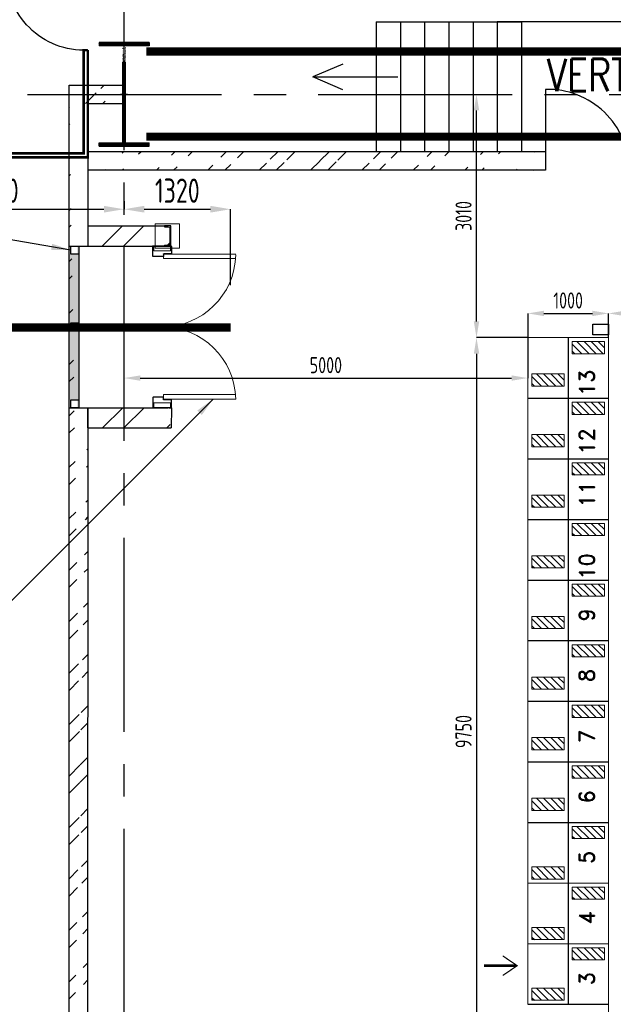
# Model space of a CAD drawing. Extents: x -11758 to 4934791, y -233543 to 1826789.
# Tile 6 of 256: x 82576 to 89929, y 31971 to 44155. Entities that reach past the tile are written whole.
import ezdxf

# ---------------------------------------------------------------- set-up
doc = ezdxf.new("R2010")
doc.units = 0
doc.header["$LTSCALE"] = 800
doc.header["$MEASUREMENT"] = 0
for name, pattern in [('CENTER', [2, 1.25, -0.25, 0.25, -0.25]), ('CENTER2', [1.125, 0.75, -0.125, 0.125, -0.125]), ('DASHDOT', [1, 0.5, -0.25, 0, -0.25])]:
    doc.linetypes.add(name, pattern=pattern)
doc.layers.get('0').update_dxf_attribs({"linetype": 'CONTINUOUS'})
doc.layers.get('DEFPOINTS').update_dxf_attribs({"linetype": 'CONTINUOUS'})
for name, color, linetype, lineweight in [('2CON', 1, 'CONTINUOUS', 13), ('BR-AN-CH-PL', 9, 'CONTINUOUS', 13), ('DIM', 4, 'CONTINUOUS', 15), ('EQPT', 8, 'CONTINUOUS', 5), ('STEEL', 6, 'CONTINUOUS', 15), ('T', 3, 'CONTINUOUS', 15)]:
    doc.layers.add(name, color=color, linetype=linetype, lineweight=lineweight)
for name, color, linetype in [('3con', 3, 'CONTINUOUS'), ('BODY', 3, 'CONTINUOUS'), ('CABLE TRAYS', 7, 'CONTINUOUS'), ('COL', 1, 'CENTER'), ('GRID', 8, 'CENTER'), ('GT_1', 7, 'CONTINUOUS'), ('HATCH', 9, 'CONTINUOUS'), ('panel', 32, 'CONTINUOUS'), ('PARAPET', 4, 'CONTINUOUS'), ('SBMCC', 4, 'CONTINUOUS'), ('STR', 2, 'CONTINUOUS'), ('SWGR', 7, 'CONTINUOUS'), ('WALL', 6, 'CONTINUOUS')]:
    doc.layers.add(name, color=color, linetype=linetype)
doc.styles.add('ROMAND', font='romand')
doc.styles.add('ROMANS', font='ISO9.shx', dxfattribs={"width": 0.8})
doc.styles.add('S1', font='SIMPLEX.SHX', dxfattribs={"height": 200})
doc.styles.add('S3', font='ROMANS1.SHX', dxfattribs={"width": 0.8})
doc.dimstyles.new('STANDARD$0', dxfattribs={"dimtxt": 250, "dimasz": 200, "dimexe": 0, "dimexo": 0, "dimgap": 100, "dimtad": 1, "dimdec": 0, "dimzin": 0, "dimdsep": 46, "dimtxsty": 'S1', "dimcen": 0, "dimadec": 0, "dimazin": 0, "dimtfac": 1, "dimtdec": 0, "dimtmove": 2, "dimatfit": 3, "dimfxl": 1, "dimtolj": 1, "dimtzin": 0, "dimarcsym": 0})
doc.dimstyles.new('STANDARD1', dxfattribs={"dimtxt": 300, "dimasz": 250, "dimexe": 0, "dimexo": 0, "dimgap": 80, "dimtad": 1, "dimdec": 0, "dimzin": 0, "dimdsep": 46, "dimtxsty": 'ROMANS', "dimcen": 0, "dimclrd": 256, "dimclre": 9, "dimclrt": 256, "dimadec": 0, "dimazin": 0, "dimtfac": 0.09, "dimtdec": 0, "dimtix": 1, "dimtofl": 0, "dimtmove": 0, "dimatfit": 3, "dimfxl": 1, "dimtolj": 1, "dimtzin": 0, "dimarcsym": 0})
doc.dimstyles.new('User200', dxfattribs={"dimscale": 200, "dimtxt": 1.5, "dimasz": 1.5, "dimexe": 0.75, "dimexo": 0, "dimgap": 0.3, "dimtad": 1, "dimdec": 0, "dimzin": 12, "dimdsep": 46, "dimtxsty": 'ROMANS', "dimcen": 0, "dimclrd": 256, "dimclre": 256, "dimclrt": 111, "dimadec": 0, "dimazin": 2, "dimtfac": 0.09, "dimtdec": 0, "dimtmove": 2, "dimatfit": 0, "dimfxl": 0, "dimtolj": 1, "dimtzin": 0, "dimlwd": -1, "dimlwe": -1, "dimarcsym": 2})

# ---------------------------------------------------------------- blocks, each defined once
blk = doc.blocks.new('SSDCDCDC')
at = {"layer": 'WALL'}
for p, q in [((247921, 170427), (247921, 165427)), ((247921, 170427), (249121, 170427)), ((249121, 170427), (249121, 165927)), ((249371, 170427), (249371, 166392)), ((249371, 170427), (250571, 170427)), ((250571, 170427), (250571, 167190)), ((247921, 170177), (249121, 170177)), ((249371, 170177), (250571, 170177)), ((247921, 169927), (249121, 169927)), ((249371, 169927), (250571, 169927)), ((247921, 169677), (249121, 169677)), ((249371, 169677), (250571, 169677)), ((247921, 169427), (249121, 169427)), ((249371, 169427), (250571, 169427)), ((247921, 169177), (249121, 169177)), ((249371, 169177), (250571, 169177)), ((247921, 168927), (249121, 168927)), ((249371, 168927), (250571, 168927)), ((247921, 168677), (249121, 168677)), ((249371, 168677), (250571, 168677)), ((247921, 168427), (249121, 168427)), ((249121, 168427), (249371, 168427)), ((249371, 168427), (250571, 168427)), ((247921, 168177), (249121, 168177)), ((249371, 168177), (250571, 168177)), ((247921, 167927), (249121, 167927)), ((249371, 167927), (250571, 167927)), ((247921, 167677), (249121, 167677)), ((249371, 167677), (250571, 167677)), ((247921, 167427), (249121, 167427)), ((249371, 167427), (250571, 167427)), ((247921, 167177), (249121, 167177)), ((249371, 167177), (250571, 167177)), ((247921, 166927), (249121, 166927)), ((250238, 166927), (249371, 166927)), ((247921, 166677), (249121, 166677)), ((249884, 166677), (249371, 166677)), ((250571, 166677), (250510, 166677)), ((250571, 166725), (250571, 165427)), ((247921, 166427), (249121, 166427)), ((249434, 166427), (249371, 166427)), ((250571, 166427), (250193, 166427)), ((247921, 166177), (249121, 166177)), ((250571, 166177), (249821, 166177)), ((247921, 165927), (249121, 165927)), ((249371, 165927), (249371, 165427)), ((250571, 165927), (249371, 165927)), ((247921, 165677), (249121, 165677)), ((250571, 165677), (249371, 165677)), ((247921, 165427), (249121, 165427)), ((250571, 165427), (249371, 165427)), ((248639, 165050), (247639, 165050)), ((248639, 165050), (247639, 165050))]:
    blk.add_line(p, q, dxfattribs=at)
at = {"layer": 'WALL', "const_width": 30, "flags": 128}
for points in [[(247639, 164050), (247639, 162722), (250899, 162722), (250899, 171052), (247639, 171052)], [(247639, 171052), (247639, 171002), (247639, 171002), (250849, 171002), (250849, 170952), (250849, 170952), (250849, 162772), (250799, 162772), (247689, 162772), (247689, 162772), (247689, 164049), (247639, 164050)]]:
    blk.add_lwpolyline(points, dxfattribs=at)
at = {"layer": 'WALL'}
for points in [[(249121, 165427), (249121, 168427)], [(250575, 167193), (250103, 166821), (249992, 166961), (250118, 166605), (250007, 166745), (249371, 166392)], [(250575, 166728), (250103, 166356), (249992, 166496), (250118, 166140), (250007, 166280), (249371, 165927)]]:
    blk.add_lwpolyline(points, dxfattribs=at)
blk.add_arc((247691, 164998), 949, 266.8572, 3.1428, dxfattribs=at)
blk = doc.blocks.new('A$C14326149')
at = {"layer": 'COL'}
h = blk.add_hatch(dxfattribs=at)
h.set_pattern_fill('ANSI31', color=256, scale=100, style=0)
h.paths.add_polyline_path([(-310, -640), (-310, -600), (310, -600), (310, -640)])
h.paths.add_polyline_path([(310, 640), (310, 600), (-310, 600), (-310, 640)])
edge = h.paths.add_edge_path()
edge.add_line((-16, -600), (-16, 600))
edge.add_line((16, -600), (16, 600))
for p, q in [((310, 640), (-310, 640)), ((-310, 640), (-310, 600)), ((310, 640), (310, 600)), ((310, 600), (-310, 600)), ((-16, -600), (-16, 600)), ((16, -600), (16, 600)), ((-310, -600), (310, -600)), ((-310, -640), (-310, -600)), ((310, -640), (310, -600)), ((-310, -640), (310, -640))]:
    blk.add_line(p, q, dxfattribs=at)
at = {"layer": 'COL', "color": 2}
for p, q in [((0, -672), (0, 672)), ((44, 0), (-44, 0))]:
    blk.add_line(p, q, dxfattribs=at)
blk = doc.blocks.new('*D530')
at = {"layer": 'DEFPOINTS', "color": 0, "transparency": 16777216}
for p in [(88869, 40520), (88869, 39720), (83869, 39454)]:
    blk.add_point(p, dxfattribs=at)
at = {"layer": 'WALL', "color": 2, "lineweight": -2, "transparency": 16777216}
for p, q in [((88869, 40520), (88869, 39720)), ((83869, 39454), (83869, 39720)), ((84069, 39720), (88669, 39720))]:
    blk.add_line(p, q, dxfattribs=at)
at = {"layer": 'WALL', "color": 2, "transparency": 16777216}
for points in [[(84069, 39753), (84069, 39687), (83869, 39720)], [(88669, 39753), (88669, 39687), (88869, 39720)]]:
    blk.add_solid(points, dxfattribs=at)
at = {"layer": 'WALL', "color": 2, "transparency": 16777216, "insert": (86369, 39880), "char_height": 200, "attachment_point": 5, "style": 'ROMANS'}
blk.add_mtext('\\A1;5000', dxfattribs=at)
blk = doc.blocks.new('*D531')
at = {"layer": 'DEFPOINTS', "color": 0, "transparency": 16777216}
for p in [(88869, 40520), (89869, 40520), (89869, 40221)]:
    blk.add_point(p, dxfattribs=at)
at = {"layer": 'WALL', "color": 2, "lineweight": -2, "transparency": 16777216}
for p, q in [((89069, 40520), (89669, 40520)), ((89869, 40221), (89869, 40520))]:
    blk.add_line(p, q, dxfattribs=at)
at = {"layer": 'WALL', "color": 2, "transparency": 16777216}
for points in [[(89069, 40553), (89069, 40487), (88869, 40520)], [(89669, 40553), (89669, 40487), (89869, 40520)]]:
    blk.add_solid(points, dxfattribs=at)
at = {"layer": 'WALL', "color": 2, "transparency": 16777216, "insert": (89369, 40680), "char_height": 200, "attachment_point": 5, "style": 'ROMANS'}
blk.add_mtext('\\A1;1000', dxfattribs=at)
blk = doc.blocks.new('*D532')
at = {"layer": 'DEFPOINTS', "color": 0, "transparency": 16777216}
for p in [(89869, 40520), (92069, 40520), (92069, 39900)]:
    blk.add_point(p, dxfattribs=at)
at = {"layer": 'WALL', "color": 2, "lineweight": -2, "transparency": 16777216}
for p, q in [((90069, 40520), (91869, 40520)), ((92069, 39900), (92069, 40520))]:
    blk.add_line(p, q, dxfattribs=at)
at = {"layer": 'WALL', "color": 2, "transparency": 16777216}
for points in [[(90069, 40553), (90069, 40487), (89869, 40520)], [(91869, 40553), (91869, 40487), (92069, 40520)]]:
    blk.add_solid(points, dxfattribs=at)
at = {"layer": 'WALL', "color": 2, "transparency": 16777216, "insert": (90969, 40680), "char_height": 200, "attachment_point": 5, "style": 'ROMANS'}
blk.add_mtext('\\A1;2200', dxfattribs=at)
blk = doc.blocks.new('*D535')
at = {"layer": 'DEFPOINTS', "color": 0, "transparency": 16777216}
for p in [(88869, 40221), (88234, 30471), (88869, 30471)]:
    blk.add_point(p, dxfattribs=at)
at = {"layer": 'WALL', "color": 2, "lineweight": -2, "transparency": 16777216}
for p, q in [((88869, 40221), (88234, 40221)), ((88234, 40021), (88234, 30671)), ((88869, 30471), (88234, 30471))]:
    blk.add_line(p, q, dxfattribs=at)
at = {"layer": 'WALL', "color": 2, "transparency": 16777216}
for points in [[(88201, 40021), (88268, 40021), (88234, 40221)], [(88201, 30671), (88268, 30671), (88234, 30471)]]:
    blk.add_solid(points, dxfattribs=at)
at = {"layer": 'WALL', "color": 2, "transparency": 16777216, "insert": (88074, 35346), "char_height": 200, "attachment_point": 5, "rotation": 90, "style": 'ROMANS'}
blk.add_mtext('\\A1;9750', dxfattribs=at)
blk = doc.blocks.new('*D537')
at = {"color": 9, "lineweight": -2, "transparency": 16777216}
blk.add_line((80689, 40445), (80689, 41809), dxfattribs=at)
at = {"lineweight": -2, "transparency": 16777216}
blk.add_line((80939, 41809), (83619, 41809), dxfattribs=at)
at = {"transparency": 16777216}
for points in [[(80939, 41851), (80939, 41768), (80689, 41809)], [(83619, 41851), (83619, 41768), (83869, 41809)]]:
    blk.add_solid(points, dxfattribs=at)
at = {"layer": 'DEFPOINTS', "color": 0, "transparency": 16777216}
for p in [(83869, 41909), (83869, 41809), (80689, 40345)]:
    blk.add_point(p, dxfattribs=at)
at = {"transparency": 16777216, "insert": (82279, 42039), "char_height": 300, "attachment_point": 5, "style": 'ROMANS'}
blk.add_mtext('\\A1;3180', dxfattribs=at)
blk = doc.blocks.new('*D538')
at = {"color": 9, "lineweight": -2, "transparency": 16777216}
for p, q in [((83869, 41909), (83869, 41809)), ((85189, 40870), (85189, 41809))]:
    blk.add_line(p, q, dxfattribs=at)
at = {"lineweight": -2, "transparency": 16777216}
blk.add_line((84119, 41809), (84939, 41809), dxfattribs=at)
at = {"transparency": 16777216}
for points in [[(84119, 41851), (84119, 41768), (83869, 41809)], [(84939, 41851), (84939, 41768), (85189, 41809)]]:
    blk.add_solid(points, dxfattribs=at)
at = {"layer": 'DEFPOINTS', "color": 0, "transparency": 16777216}
for p in [(83869, 41809), (85189, 41809), (85189, 40770)]:
    blk.add_point(p, dxfattribs=at)
at = {"transparency": 16777216, "insert": (84529, 42039), "char_height": 300, "attachment_point": 5, "style": 'ROMANS'}
blk.add_mtext('\\A1;1320', dxfattribs=at)
blk = doc.blocks.new('A$C2B835022')
at = {"layer": '2CON'}
for p, q in [((108, 1030), (108, 136)), ((162, 136), (162, 1028)), ((1847, 136), (1847, 1028)), ((1901, 1030), (1901, 136)), ((162, 136), (99, 136)), ((1847, 136), (1901, 136))]:
    blk.add_line(p, q, dxfattribs=at)
for points in [[(59, 15), (59, 223), (4, 223), (4, 15)], [(1941, 15), (1941, 223), (1996, 223), (1996, 15)]]:
    blk.add_lwpolyline(points, close=True, dxfattribs=at)
for centre, start, end in [((88, 119), 0, 88.7296), ((1912, 119), 91.2704, 180)]:
    blk.add_arc(centre, 912, start, end, dxfattribs=at)
at = {"layer": '3con'}
for p, q in [((0, 207), (0, 229)), ((4, 234), (92, 234)), ((96, 229), (96, 139)), ((101, 135), (125, 135)), ((129, 131), (129, 8)), ((1871, 131), (1871, 8)), ((1899, 135), (1875, 135)), ((1904, 229), (1904, 139)), ((1996, 234), (1908, 234)), ((2000, 207), (2000, 229)), ((0, 8), (0, 30)), ((125, 4), (4, 4)), ((1875, 4), (1996, 4)), ((2000, 8), (2000, 30))]:
    blk.add_line(p, q, dxfattribs=at)
for centre, start, end in [((4, 229), 90, 180), ((92, 229), 0, 90), ((101, 139), 180, 270), ((125, 131), 0, 90), ((1875, 131), 90, 180), ((1899, 139), 270, 0), ((1908, 229), 90, 180), ((1996, 229), 0, 90), ((4, 8), 180, 270), ((125, 8), 270, 0), ((1875, 8), 180, 270), ((1996, 8), 270, 0)]:
    blk.add_arc(centre, 4.38, start, end, dxfattribs=at)
at = {"layer": 'WALL', "ltscale": 2000}
for p, q in [((0, 234), (0, 4)), ((2000, 234), (2000, 0))]:
    blk.add_line(p, q, dxfattribs=at)
blk = doc.blocks.new('*D539')
at = {"layer": 'DEFPOINTS', "color": 0, "transparency": 16777216}
for p in [(88234, 43231), (88234, 43231), (88234, 40221)]:
    blk.add_point(p, dxfattribs=at)
at = {"layer": 'WALL', "color": 2, "lineweight": -2, "transparency": 16777216}
blk.add_line((88234, 40421), (88234, 43031), dxfattribs=at)
at = {"layer": 'WALL', "color": 2, "transparency": 16777216}
for points in [[(88201, 43031), (88268, 43031), (88234, 43231)], [(88201, 40421), (88268, 40421), (88234, 40221)]]:
    blk.add_solid(points, dxfattribs=at)
at = {"layer": 'WALL', "color": 2, "transparency": 16777216, "insert": (88074, 41726), "char_height": 200, "attachment_point": 5, "rotation": 90, "style": 'ROMANS'}
blk.add_mtext('\\A1;3010', dxfattribs=at)

msp = doc.modelspace()

# ---------------------------------------------------------------- hatches: boundary and pattern name
h = msp.add_hatch(color=5)
h.dxf.hatch_style = 1
h.paths.add_polyline_path([(83189.3, 39452.7), (83289.3, 39452.7), (83289.3, 39352.7), (83309.3, 39352.7), (83309.3, 40352.7), (83289.3, 40352.8), (83289.3, 40302.8), (83189.3, 40302.7)])
h.paths.add_polyline_path([(83189.3, 40402.7), (83289.3, 40402.7), (83289.3, 40352.7), (83309.3, 40352.7), (83309.3, 41352.7), (83289.3, 41352.7), (83289.3, 41252.7), (83189.3, 41252.7)])
at = {"layer": 'HATCH'}
h = msp.add_hatch(dxfattribs=at)
h.set_pattern_fill('ANSI32', color=256, scale=1200, style=0)
h.set_pattern_definition([(45, (-2010.4, -98290.74), (-318.198, 318.198), []), (45, (-1798.25, -98290.74), (-318.198, 318.198), [])])
edge = h.paths.add_edge_path()
edge.add_line((83419.4, 43346), (83669.4, 43346))
edge.add_line((83189.4, 43116), (83669.4, 43116))
h = msp.add_hatch(dxfattribs=at)
h.set_pattern_fill('ANSI32', color=256, scale=1200, style=0)
h.set_pattern_definition([(45, (-3247.1, -101278.7), (-318.198, 318.198), []), (45, (-3034.95, -101278.7), (-318.198, 318.198), [])])
edge = h.paths.add_edge_path()
edge.add_line((83193.9, 28670.9), (83189.4, 43271))
edge.add_line((83423.5, 28670.9), (83419.3, 39352.7))
h = msp.add_hatch(dxfattribs=at)
h.set_pattern_fill('ANSI32', color=256, scale=1200, style=0)
h.set_pattern_definition([(45, (-1121.6, -104830.65), (-318.198, 318.198), []), (45, (-909.45, -104830.65), (-318.198, 318.198), [])])
edge = h.paths.add_edge_path()
edge.add_line((89089.2, 42520.2), (83419.4, 42521))
edge.add_line((89089.2, 42291.1), (83423.5, 42291.1))
h = msp.add_hatch(dxfattribs=at)
h.set_pattern_fill('ANSI32', color=256, scale=1500, angle=180, style=0)
h.set_pattern_definition([(225, (279763.8, 186340.8), (397.7476, -397.7476), []), (225, (279498.66, 186340.8), (397.7476, -397.7476), [])])
h.paths.add_polyline_path([(84437, 41352.7), (83435.2, 41352.7), (83435.2, 41602.7), (84437, 41602.7)])
h = msp.add_hatch(dxfattribs=at)
h.set_pattern_fill('ANSI31', color=3, scale=500, angle=450, style=0)
h.set_pattern_definition([(135, (175682.14, -6701.06), (-44.194174, -44.194174), [])])
h.paths.add_polyline_path([(89419.4, 40170.8), (89419.4, 40020.8), (89819.4, 40020.8), (89819.4, 40170.8)])
h = msp.add_hatch(dxfattribs=at)
h.set_pattern_fill('ANSI31', color=3, scale=500, angle=450, style=0)
h.set_pattern_definition([(135, (175182.14, -7101.06), (-44.194174, -44.194174), [])])
h.paths.add_polyline_path([(88919.4, 39770.8), (88919.4, 39620.8), (89319.4, 39620.8), (89319.4, 39770.8)])
h = msp.add_hatch(dxfattribs=at)
h.set_pattern_fill('ANSI31', color=3, scale=500, angle=450, style=0)
h.set_pattern_definition([(135, (175682.14, -7451.06), (-44.194174, -44.194174), [])])
h.paths.add_polyline_path([(89419.4, 39420.8), (89419.4, 39270.8), (89819.4, 39270.8), (89819.4, 39420.8)])
h = msp.add_hatch(dxfattribs=at)
h.set_pattern_fill('ANSI32', color=256, scale=1500, angle=180, style=0)
h.set_pattern_definition([(225, (279767.97, 184090.8), (397.7476, -397.7476), []), (225, (279502.8, 184090.8), (397.7476, -397.7476), [])])
h.paths.add_polyline_path([(84441.1, 39102.7), (83439.3, 39102.7), (83439.3, 39352.7), (84441.1, 39352.7)])
h = msp.add_hatch(dxfattribs=at)
h.set_pattern_fill('ANSI31', color=3, scale=500, angle=450, style=0)
h.set_pattern_definition([(135, (175182.14, -7851.06), (-44.194174, -44.194174), [])])
h.paths.add_polyline_path([(88919.4, 39020.8), (88919.4, 38870.8), (89319.4, 38870.8), (89319.4, 39020.8)])
h = msp.add_hatch(dxfattribs=at)
h.set_pattern_fill('ANSI31', color=3, scale=500, angle=450, style=0)
h.set_pattern_definition([(135, (175682.14, -8201.06), (-44.194174, -44.194174), [])])
h.paths.add_polyline_path([(89419.4, 38670.8), (89419.4, 38520.8), (89819.4, 38520.8), (89819.4, 38670.8)])
h = msp.add_hatch(dxfattribs=at)
h.set_pattern_fill('ANSI31', color=3, scale=500, angle=450, style=0)
h.set_pattern_definition([(135, (175182.14, -8601.06), (-44.194174, -44.194174), [])])
h.paths.add_polyline_path([(88919.4, 38270.8), (88919.4, 38120.8), (89319.4, 38120.8), (89319.4, 38270.8)])
h = msp.add_hatch(dxfattribs=at)
h.set_pattern_fill('ANSI31', color=3, scale=500, angle=450, style=0)
h.set_pattern_definition([(135, (175682.14, -8951.06), (-44.194174, -44.194174), [])])
h.paths.add_polyline_path([(89419.4, 37920.8), (89419.4, 37770.8), (89819.4, 37770.8), (89819.4, 37920.8)])
h = msp.add_hatch(dxfattribs=at)
h.set_pattern_fill('ANSI31', color=3, scale=500, angle=450, style=0)
h.set_pattern_definition([(135, (175182.14, -9351.06), (-44.194174, -44.194174), [])])
h.paths.add_polyline_path([(88919.4, 37520.8), (88919.4, 37370.8), (89319.4, 37370.8), (89319.4, 37520.8)])
h = msp.add_hatch(dxfattribs=at)
h.set_pattern_fill('ANSI31', color=3, scale=500, angle=450, style=0)
h.set_pattern_definition([(135, (175682.14, -9701.06), (-44.194174, -44.194174), [])])
h.paths.add_polyline_path([(89419.4, 37170.8), (89419.4, 37020.8), (89819.4, 37020.8), (89819.4, 37170.8)])
h = msp.add_hatch(dxfattribs=at)
h.set_pattern_fill('ANSI31', color=3, scale=500, angle=450, style=0)
h.set_pattern_definition([(135, (175182.14, -10101.06), (-44.194174, -44.194174), [])])
h.paths.add_polyline_path([(88919.4, 36770.8), (88919.4, 36620.8), (89319.4, 36620.8), (89319.4, 36770.8)])
h = msp.add_hatch(dxfattribs=at)
h.set_pattern_fill('ANSI31', color=3, scale=500, angle=450, style=0)
h.set_pattern_definition([(135, (175682.14, -10451.06), (-44.194174, -44.194174), [])])
h.paths.add_polyline_path([(89419.4, 36420.8), (89419.4, 36270.8), (89819.4, 36270.8), (89819.4, 36420.8)])
h = msp.add_hatch(dxfattribs=at)
h.set_pattern_fill('ANSI31', color=3, scale=500, angle=450, style=0)
h.set_pattern_definition([(135, (175182.14, -10851.06), (-44.194174, -44.194174), [])])
h.paths.add_polyline_path([(88919.4, 36020.8), (88919.4, 35870.8), (89319.4, 35870.8), (89319.4, 36020.8)])
h = msp.add_hatch(dxfattribs=at)
h.set_pattern_fill('ANSI31', color=3, scale=500, angle=450, style=0)
h.set_pattern_definition([(135, (175682.14, -11201.06), (-44.194174, -44.194174), [])])
h.paths.add_polyline_path([(89419.4, 35670.8), (89419.4, 35520.8), (89819.4, 35520.8), (89819.4, 35670.8)])
h = msp.add_hatch(dxfattribs=at)
h.set_pattern_fill('ANSI31', color=3, scale=500, angle=450, style=0)
h.set_pattern_definition([(135, (175182.14, -11601.06), (-44.194174, -44.194174), [])])
h.paths.add_polyline_path([(88919.4, 35270.8), (88919.4, 35120.8), (89319.4, 35120.8), (89319.4, 35270.8)])
h = msp.add_hatch(dxfattribs=at)
h.set_pattern_fill('ANSI31', color=3, scale=500, angle=450, style=0)
h.set_pattern_definition([(135, (175682.14, -11951.06), (-44.194174, -44.194174), [])])
h.paths.add_polyline_path([(89419.4, 34920.8), (89419.4, 34770.8), (89819.4, 34770.8), (89819.4, 34920.8)])
h = msp.add_hatch(dxfattribs=at)
h.set_pattern_fill('ANSI31', color=3, scale=500, angle=450, style=0)
h.set_pattern_definition([(135, (175182.14, -12351.06), (-44.194174, -44.194174), [])])
h.paths.add_polyline_path([(88919.4, 34520.8), (88919.4, 34370.8), (89319.4, 34370.8), (89319.4, 34520.8)])
h = msp.add_hatch(dxfattribs=at)
h.set_pattern_fill('ANSI31', color=3, scale=500, angle=450, style=0)
h.set_pattern_definition([(135, (175682.14, -12701.06), (-44.194174, -44.194174), [])])
h.paths.add_polyline_path([(89419.4, 34170.8), (89419.4, 34020.8), (89819.4, 34020.8), (89819.4, 34170.8)])
h = msp.add_hatch(dxfattribs=at)
h.set_pattern_fill('ANSI31', color=3, scale=500, angle=450, style=0)
h.set_pattern_definition([(135, (175182.14, -13201.06), (-44.194174, -44.194174), [])])
h.paths.add_polyline_path([(88919.4, 33670.8), (88919.4, 33520.8), (89319.4, 33520.8), (89319.4, 33670.8)])
h = msp.add_hatch(dxfattribs=at)
h.set_pattern_fill('ANSI31', color=3, scale=500, angle=450, style=0)
h.set_pattern_definition([(135, (175682.14, -13451.06), (-44.194174, -44.194174), [])])
h.paths.add_polyline_path([(89419.4, 33420.8), (89419.4, 33270.8), (89819.4, 33270.8), (89819.4, 33420.8)])
h = msp.add_hatch(dxfattribs=at)
h.set_pattern_fill('ANSI31', color=3, scale=500, angle=450, style=0)
h.set_pattern_definition([(135, (175182.14, -13951.06), (-44.194174, -44.194174), [])])
h.paths.add_polyline_path([(88919.4, 32920.8), (88919.4, 32770.8), (89319.4, 32770.8), (89319.4, 32920.8)])
h = msp.add_hatch(dxfattribs=at)
h.set_pattern_fill('ANSI31', color=3, scale=500, angle=450, style=0)
h.set_pattern_definition([(135, (175682.14, -14201.06), (-44.194174, -44.194174), [])])
h.paths.add_polyline_path([(89419.4, 32670.8), (89419.4, 32520.8), (89819.4, 32520.8), (89819.4, 32670.8)])
h = msp.add_hatch(dxfattribs=at)
h.set_pattern_fill('ANSI31', color=3, scale=500, angle=450, style=0)
h.set_pattern_definition([(135, (175182.14, -14701.06), (-44.194174, -44.194174), [])])
h.paths.add_polyline_path([(88919.4, 32170.8), (88919.4, 32020.8), (89319.4, 32020.8), (89319.4, 32170.8)])

# ---------------------------------------------------------------- linework, layer by layer
for p, q in [((86991.4, 44130.1), (88791.4, 44130.1)), ((86991.4, 44130.1), (86991.4, 42520.5)), ((87291.4, 44130.1), (87291.4, 42520.5)), ((87591.4, 44130.1), (87591.4, 42520.4)), ((87891.4, 44130.1), (87891.4, 42520.4)), ((88191.4, 44130.1), (88191.4, 42520.3)), ((90291.4, 44130.1), (88491.4, 44130.1)), ((88491.4, 44130.1), (88491.4, 42520.3)), ((88791.4, 44130.1), (88791.4, 42520.2)), ((88869.4, 39470.8), (89869.4, 39470.8)), ((88869.4, 38720.8), (89869.4, 38720.8)), ((88869.4, 37970.8), (89869.4, 37970.8)), ((88869.4, 37220.8), (89869.4, 37220.8)), ((88869.4, 36470.8), (89869.4, 36470.8)), ((88869.4, 35720.8), (89869.4, 35720.8)), ((88869.4, 34970.8), (89869.4, 34970.8)), ((88869.4, 34220.8), (89869.4, 34220.8))]:
    msp.add_line(p, q)
at = {"color": 0}
for p, q in [((89369.4, 40220.8), (89369.4, 39470.8)), ((89369.4, 39470.8), (89369.4, 38720.8)), ((89369.4, 38720.8), (89369.4, 37970.8)), ((89369.4, 37970.8), (89369.4, 37220.8)), ((89369.4, 37220.8), (89369.4, 36470.8)), ((89369.4, 36470.8), (89369.4, 35720.8)), ((89369.4, 35720.8), (89369.4, 34970.8)), ((89369.4, 34970.8), (89369.4, 34220.8)), ((89369.4, 34220.8), (89369.4, 31970.8))]:
    msp.add_line(p, q, dxfattribs=at)
at = {"color": 0, "lineweight": 9, "const_width": 15}
msp.add_lwpolyline([(88559.7, 32569.7), (88726.2, 32456.5), (88325.7, 32456.5)], dxfattribs=at)
at = {"layer": 'BODY'}
for p, q in [((84448.3, 41602.7), (84368.3, 41602.7)), ((84368.3, 41595.3), (84368.3, 41602.7)), ((84371.2, 41592.1), (84430.4, 41585.9)), ((84441.1, 41381.4), (84441.1, 41573.9)), ((84448.3, 41352.7), (84448.3, 41602.7)), ((84368.3, 41360.1), (84368.3, 41352.7)), ((84448.3, 41352.7), (84368.3, 41352.7)), ((84371.2, 41363.3), (84430.4, 41369.5))]:
    msp.add_line(p, q, dxfattribs=at)
for centre, radius, start, end in [((84371.5, 41595.3), 3.2, 180, 264), ((84429.1, 41573.9), 12, 0, 84), ((84371.5, 41360.1), 3.2, 96, 180), ((84429.1, 41381.4), 12, 276, 0)]:
    msp.add_arc(centre, radius, start, end, dxfattribs=at)
at = {"layer": 'BR-AN-CH-PL'}
msp.add_lwpolyline([(84554.7, 41327.7), (84254.7, 41327.7), (84254.7, 41627.7), (84554.7, 41627.7)], close=True, dxfattribs=at)
at = {"layer": 'CABLE TRAYS'}
msp.add_line((88869.4, 31970.8), (89869.4, 31970.8), dxfattribs=at)
at = {"layer": 'EQPT', "color": 0}
for p, q in [((88869.4, 39470.8), (88869.4, 40220.8)), ((88869.4, 40220.8), (89869.4, 40220.8)), ((88869.4, 39470.8), (89869.4, 39470.8)), ((88869.4, 38720.8), (88869.4, 39470.8)), ((88869.4, 39470.8), (89869.4, 39470.8)), ((88869.4, 38720.8), (89869.4, 38720.8)), ((88869.4, 38720.8), (89869.4, 38720.8)), ((88869.4, 38720.8), (89869.4, 38720.8)), ((88869.4, 37970.8), (88869.4, 38720.8)), ((88869.4, 37970.8), (89869.4, 37970.8)), ((88869.4, 37220.8), (88869.4, 37970.8)), ((88869.4, 37970.8), (89869.4, 37970.8)), ((88869.4, 37970.8), (89869.4, 37970.8)), ((88869.4, 37220.8), (89869.4, 37220.8)), ((88869.4, 36470.8), (88869.4, 37220.8)), ((88869.4, 37220.8), (89869.4, 37220.8)), ((88869.4, 36470.8), (89869.4, 36470.8)), ((88869.4, 35720.8), (88869.4, 36470.8)), ((88869.4, 36470.8), (89869.4, 36470.8)), ((88869.4, 35720.8), (89869.4, 35720.8)), ((88869.4, 34970.8), (88869.4, 35720.8)), ((88869.4, 35720.8), (89869.4, 35720.8)), ((88869.4, 34970.8), (89869.4, 34970.8)), ((88869.4, 34220.8), (88869.4, 34970.8)), ((88869.4, 34970.8), (89869.4, 34970.8)), ((88869.4, 34220.8), (89869.4, 34220.8)), ((88869.4, 31970.8), (88869.4, 34220.8)), ((88869.4, 33470.8), (89869.4, 33470.8)), ((88869.4, 32720.8), (89869.4, 32720.8))]:
    msp.add_line(p, q, dxfattribs=at)
for points in [[(89869.4, 39470.8), (89869.4, 40220.8)], [(89869.4, 38720.8), (89869.4, 39470.8)], [(89869.4, 37970.8), (89869.4, 38720.8)], [(89869.4, 37220.8), (89869.4, 37970.8)], [(89869.4, 36470.8), (89869.4, 37220.8)], [(89869.4, 35720.8), (89869.4, 36470.8)], [(89869.4, 34970.8), (89869.4, 35720.8)], [(89869.4, 34220.8), (89869.4, 34970.8)], [(89869.4, 31970.8), (89869.4, 34220.8)], [(89869.4, 30470.8), (89869.4, 31970.8)]]:
    msp.add_lwpolyline(points, dxfattribs=at)
for points in [[(89819.4, 40170.8), (89819.4, 40020.8), (89419.4, 40020.8), (89419.4, 40170.8)], [(89319.4, 39620.8), (89319.4, 39770.8), (88919.4, 39770.8), (88919.4, 39620.8)], [(89819.4, 39420.8), (89819.4, 39270.8), (89419.4, 39270.8), (89419.4, 39420.8)], [(89319.4, 38870.8), (89319.4, 39020.8), (88919.4, 39020.8), (88919.4, 38870.8)], [(89819.4, 38670.8), (89819.4, 38520.8), (89419.4, 38520.8), (89419.4, 38670.8)], [(89319.4, 38120.8), (89319.4, 38270.8), (88919.4, 38270.8), (88919.4, 38120.8)], [(89819.4, 37920.8), (89819.4, 37770.8), (89419.4, 37770.8), (89419.4, 37920.8)], [(89319.4, 37370.8), (89319.4, 37520.8), (88919.4, 37520.8), (88919.4, 37370.8)], [(89819.4, 37170.8), (89819.4, 37020.8), (89419.4, 37020.8), (89419.4, 37170.8)], [(89319.4, 36620.8), (89319.4, 36770.8), (88919.4, 36770.8), (88919.4, 36620.8)], [(89819.4, 36420.8), (89819.4, 36270.8), (89419.4, 36270.8), (89419.4, 36420.8)], [(89319.4, 35870.8), (89319.4, 36020.8), (88919.4, 36020.8), (88919.4, 35870.8)], [(89819.4, 35670.8), (89819.4, 35520.8), (89419.4, 35520.8), (89419.4, 35670.8)], [(89319.4, 35120.8), (89319.4, 35270.8), (88919.4, 35270.8), (88919.4, 35120.8)], [(89819.4, 34920.8), (89819.4, 34770.8), (89419.4, 34770.8), (89419.4, 34920.8)], [(89319.4, 34370.8), (89319.4, 34520.8), (88919.4, 34520.8), (88919.4, 34370.8)], [(89819.4, 34170.8), (89819.4, 34020.8), (89419.4, 34020.8), (89419.4, 34170.8)], [(89319.4, 33520.8), (89319.4, 33670.8), (88919.4, 33670.8), (88919.4, 33520.8)], [(89819.4, 33420.8), (89819.4, 33270.8), (89419.4, 33270.8), (89419.4, 33420.8)], [(89319.4, 32770.8), (89319.4, 32920.8), (88919.4, 32920.8), (88919.4, 32770.8)], [(89819.4, 32670.8), (89819.4, 32520.8), (89419.4, 32520.8), (89419.4, 32670.8)], [(89319.4, 32020.8), (89319.4, 32170.8), (88919.4, 32170.8), (88919.4, 32020.8)]]:
    msp.add_lwpolyline(points, close=True, dxfattribs=at)
at = {"layer": 'GRID', "linetype": 'CENTER2', "ltscale": 4}
for p, q in [((83869.4, 24541.7), (83869.4, 51477)), ((64675.3, 43230.9), (107921.9, 43230.9))]:
    msp.add_line(p, q, dxfattribs=at)
at = {"layer": 'PARAPET'}
for p, q in [((83419.3, 41602.7), (84415.5, 41602.7)), ((83189.3, 41352.7), (84415.5, 41352.7)), ((83309.3, 41352.7), (83309.3, 39352.7)), ((83189.3, 39352.7), (84415.5, 39352.7)), ((84455.3, 39352.7), (84452.5, 39102.7)), ((83419.3, 39102.7), (84452.5, 39102.7))]:
    msp.add_line(p, q, dxfattribs=at)
for points in [[(83309.3, 41252.7), (83209.3, 41252.7), (83209.3, 41352.7), (83309.3, 41352.7)], [(83309.3, 40302.7), (83209.3, 40302.7), (83209.3, 40402.7), (83309.3, 40402.7)], [(83309.3, 39352.7), (83209.3, 39352.7), (83209.3, 39452.7), (83309.3, 39452.7)]]:
    msp.add_lwpolyline(points, close=True, dxfattribs=at)
at = {"layer": 'SBMCC'}
msp.add_lwpolyline([(89675.4, 40385.9), (89869.4, 40385.9), (89869.4, 40256.9), (89675.4, 40256.9)], close=True, dxfattribs=at)
at = {"layer": 'STEEL', "const_width": 100}
msp.add_lwpolyline([(85189.3, 40345.4), (80689.3, 40345.4)], dxfattribs=at)
at = {"layer": 'STR', "color": 7, "linetype": 'DASHDOT', "const_width": 100}
for points in [[(84144.4, 43761), (94594.4, 43761)], [(84144.4, 42706), (94594.4, 42706)]]:
    msp.add_lwpolyline(points, dxfattribs=at)
at = {"layer": 'SWGR', "linetype": 'Continuous', "ltscale": 0.5, "const_width": 15}
msp.add_lwpolyline([(88559.7, 32327.5), (88726.2, 32440.7), (88325.7, 32440.7)], dxfattribs=at)
at = {"layer": 'WALL'}
for p, q in [((83189.3, 28670.9), (83189.3, 43346)), ((83189.3, 43346), (83853.4, 43346)), ((89089.2, 43292), (89089.2, 42292)), ((83423.2, 41352.7), (83423.5, 43116)), ((83423.5, 43116), (83853.4, 43116)), ((89089.2, 42520.2), (83423.5, 42521)), ((89089.2, 42291.1), (83422.6, 42291.1)), ((83419.3, 39102.7), (83419.3, 39352.7)), ((83421.4, 28670.9), (83422.9, 39352.7))]:
    msp.add_line(p, q, dxfattribs=at)
at = {"layer": 'WALL', "flags": 128}
for points in [[(86576.7, 43603.3), (86208.6, 43445.6), (87260.3, 43445.6)], [(86576.7, 43287.9), (86208.6, 43445.6), (87260.3, 43445.6)]]:
    msp.add_lwpolyline(points, dxfattribs=at)
at = {"layer": 'WALL'}
msp.add_arc((89119.2, 42286.4), 1006, 0.31567, 91.7103, dxfattribs=at)

# ---------------------------------------------------------------- block references
at = {"xscale": -1}
msp.add_blockref('SSDCDCDC', (331058.2, -120271), dxfattribs=at)
at = {"xscale": -1, "rotation": 270}
msp.add_blockref('A$C2B835022', (84221.7, 39352.7), dxfattribs=at)
at = {"layer": 'DIM'}
msp.add_blockref('A$C14326149', (83869.4, 43231), dxfattribs=at)

# ---------------------------------------------------------------- texts
at = {"layer": 'panel', "color": 0, "style": 'ROMAND'}
for s, p in [('13', (89694.8, 39500.6)), ('12', (89694.8, 38773.9)), ('11', (89694.8, 38121.5)), ('10', (89694.8, 37227.6)), ('9', (89694.8, 36708)), ('8', (89694.8, 35958)), ('7', (89694.8, 35208)), ('6', (89694.8, 34458)), ('5', (89694.8, 33708)), ('4', (89694.8, 32958)), ('3', (89694.8, 32208))]:
    msp.add_text(s, height=189, rotation=90, dxfattribs=at).set_placement(p)
at = {"layer": 'T', "insert": (89107.1, 43672.2), "char_height": 400, "width": 9254.512, "attachment_point": 1, "style": 'S3'}
msp.add_mtext('VERTICAL BRACING', dxfattribs=at)

# ---------------------------------------------------------------- dimensions: what is measured, and where the dimension line sits
for base, p1, p2, picture, middle in [((83869.4, 41809.3), (80689.3, 40345.4), (83869.4, 41909.3), '*D537', (82279.4, 42039.3)), ((85189.3, 41809.3), (83869.4, 41809.3), (85189.3, 40769.6), '*D538', (84529.4, 42039.3))]:
    dim = msp.add_linear_dim(base=base, p1=p1, p2=p2, angle=180, dimstyle='STANDARD1', override={"dimexo": 100})
    dim.commit()
    dim.dimension.update_dxf_attribs({"geometry": picture, "text_midpoint": middle})
at = {"layer": 'WALL'}
for base, p1, p2, picture, middle in [((88234.4, 43230.9), (88234.4, 40220.8), (88234.4, 43230.9), '*D539', (88074.4, 41725.8)), ((88234.4, 30470.8), (88869.4, 40220.8), (88869.4, 30470.8), '*D535', (88074.4, 35345.8))]:
    dim = msp.add_linear_dim(base=base, p1=p1, p2=p2, angle=90, dimstyle='STANDARD$0', override={"dimscale": 100, "dimtxt": 2, "dimasz": 2, "dimgap": 0.6, "dimtxsty": 'ROMANS', "dimclrd": 2, "dimclre": 2, "dimclrt": 2, "dimtix": 1, "dimfxl": 0.5}, dxfattribs=at)
    dim.commit()
    dim.dimension.update_dxf_attribs({"geometry": picture, "text_midpoint": middle})
for base, p1, p2, picture, middle in [((89869.4, 40520), (88869.4, 40520), (89869.4, 40220.8), '*D531', (89369.4, 40680)), ((92069.4, 40520), (89869.4, 40520), (92069.4, 39899.9), '*D532', (90969.4, 40680)), ((88869.4, 39720), (83869.4, 39454.4), (88869.4, 40520), '*D530', (86369.4, 39880))]:
    dim = msp.add_linear_dim(base=base, p1=p1, p2=p2, dimstyle='STANDARD$0', override={"dimscale": 100, "dimtxt": 2, "dimasz": 2, "dimgap": 0.6, "dimtxsty": 'ROMANS', "dimclrd": 2, "dimclre": 2, "dimclrt": 2, "dimtix": 1, "dimfxl": 0.5}, dxfattribs=at)
    dim.commit()
    dim.dimension.update_dxf_attribs({"geometry": picture, "text_midpoint": middle})

# ---------------------------------------------------------------- leaders
at = {"layer": 'GT_1', "color": 2}
for points in [[(83209.3, 41302.7), (79791.2, 41888.2)], [(84974.3, 39460.8), (81419.6, 35914)]]:
    msp.add_leader(points, dimstyle='User200', override={"dimtxt": 1.2, "dimasz": 1.2, "dimgap": 0.1, "dimfxlon": 1}, dxfattribs=at)

doc.saveas('drawing.dxf')
